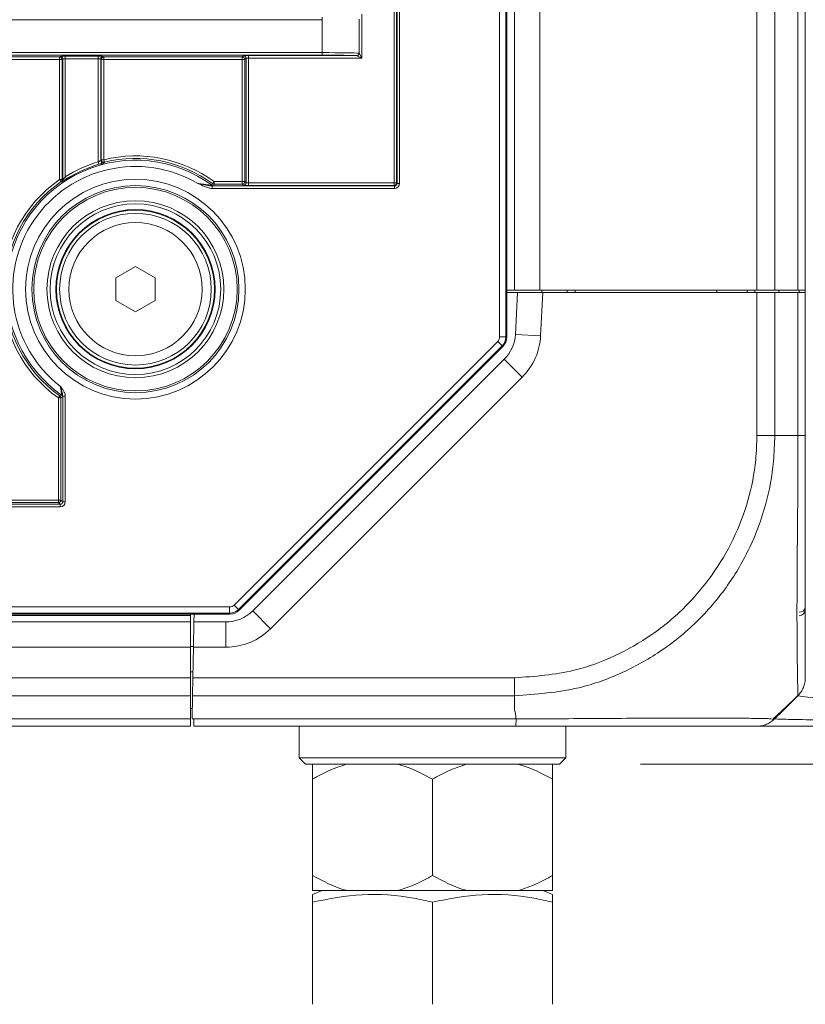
# Model space of a CAD drawing. Header units: millimetres. Extents: x 0 to 1118, y 0 to 864.
# Tile 144 of 256: x 303 to 319, y 378 to 397. Entities that reach past the tile are written whole.
import ezdxf

# ---------------------------------------------------------------- set-up
doc = ezdxf.new("R2010")
doc.units = ezdxf.units.MM
doc.styles.add('SLDTEXTSTYLE0', font='TXT', dxfattribs={"width": 0.605})
doc.dimstyles.new('SLDDIMSTYLE0', dxfattribs={"dimtxt": 3.175, "dimasz": 3.302, "dimexe": 0, "dimexo": 0.0625, "dimgap": 0.79375, "dimtad": 0, "dimtih": 1, "dimtoh": 1, "dimdec": 1, "dimlfac": 4, "dimrnd": 1e-09, "dimzin": 12, "dimdsep": 46, "dimtxsty": 'SLDTEXTSTYLE0', "dimsah": 1, "dimcen": 0.09, "dimadec": 0, "dimazin": 3, "dimtfac": 1, "dimtofl": 0, "dimtmove": 0, "dimatfit": 3, "dimfxl": 1, "dimfrac": 2, "dimtolj": 1, "dimtzin": 12, "dimarcsym": 0})

# ---------------------------------------------------------------- blocks, each defined once
blk = doc.blocks.new('_D_13')
at = {"color": 7, "linetype": 'Continuous', "lineweight": 0}
for p, q in [((315.511, 382.589), (324.594, 382.589)), ((322.994, 382.589), (322.994, 366.451)), ((318.873, 366.451), (324.594, 366.451)), ((322.994, 359.793), (322.994, 366.451)), ((326.174, 359.793), (322.994, 359.793))]:
    blk.add_line(p, q, dxfattribs=at)
for points in [[(322.994, 382.589), (322.486, 379.287), (323.502, 379.287)], [(322.994, 366.451), (323.502, 369.753), (322.486, 369.753)]]:
    blk.add_solid(points, dxfattribs=at)
at = {"color": 7, "linetype": 'Continuous', "lineweight": 0, "char_height": 3.175, "attachment_point": 1, "style": 'SLDTEXTSTYLE0'}
for s, insert in [('155 MAX', (326.174, 363.886)), ('64.6', (326.174, 359.013)), ('MIN', (335.853, 359.013))]:
    blk.add_mtext(s, dxfattribs=dict(at, insert=insert))

msp = doc.modelspace()

# ---------------------------------------------------------------- linework, layer by layer
at = {"color": 9, "linetype": 'Continuous', "lineweight": 0}
for p, q in [((312.7261, 391.0383), (312.7261, 449.639)), ((312.851, 449.639), (312.851, 391.0383)), ((313.5239, 448.7136), (313.5239, 391.9636)), ((317.8168, 448.7136), (317.8168, 391.9636)), ((318.1703, 448.7136), (318.1703, 391.9636)), ((318.6275, 448.7136), (318.6275, 391.9636)), ((310.6389, 394.0842), (310.6389, 446.5931)), ((310.6888, 446.5931), (310.6888, 394.0842)), ((310.698, 394.075), (310.698, 446.6023)), ((310.748, 446.6023), (310.748, 394.075)), ((309.2203, 397.3117), (99.8275, 397.3117)), ((309.2203, 397.3117), (309.2203, 397.3617)), ((309.2203, 396.66), (309.2203, 397.3117)), ((309.9521, 396.6484), (309.9521, 397.3233)), ((310.0009, 397.4209), (310.0009, 396.5508)), ((99.8275, 396.66), (309.2203, 396.66)), ((309.2203, 396.61), (99.8275, 396.61)), ((299.7736, 396.5746), (304.0242, 396.5746)), ((304.0242, 396.5246), (299.7736, 396.5246)), ((304.0242, 396.5746), (304.0356, 396.586)), ((304.0242, 396.5246), (304.0242, 396.5746)), ((304.0742, 396.5246), (304.0242, 396.5246)), ((304.0242, 394.1497), (304.0242, 396.5246)), ((304.0855, 396.536), (304.0742, 396.5246)), ((304.0742, 396.5246), (304.0742, 394.1497)), ((304.1355, 396.5877), (304.7873, 396.5877)), ((304.1355, 396.5877), (304.1355, 396.5377)), ((304.7873, 396.5377), (304.1355, 396.5377)), ((304.1355, 396.5377), (304.1355, 394.2072)), ((304.7873, 396.5877), (304.7873, 396.5377)), ((304.7873, 394.4992), (304.7873, 396.5377)), ((304.8486, 396.5246), (304.8373, 396.536)), ((304.8486, 394.5426), (304.8486, 396.5246)), ((304.8986, 396.5246), (304.8486, 396.5246)), ((304.8873, 396.586), (304.8986, 396.5746)), ((304.8986, 396.5746), (307.6361, 396.5746)), ((304.8986, 396.5746), (304.8986, 396.5246)), ((307.6361, 396.5246), (304.8986, 396.5246)), ((304.8986, 396.5246), (304.8986, 394.5426)), ((307.6361, 396.5746), (307.6606, 396.5991)), ((307.6361, 396.5746), (307.6361, 396.5246)), ((307.6861, 396.5246), (307.6361, 396.5246)), ((307.6361, 394.1103), (307.6361, 396.5246)), ((307.7105, 396.5491), (307.6861, 396.5246)), ((307.6861, 396.5246), (307.6861, 394.1103)), ((307.7105, 394.0859), (307.7105, 396.5491)), ((307.7605, 396.6008), (309.8985, 396.6008)), ((307.7605, 396.5508), (307.7605, 396.6008)), ((310.0009, 396.5508), (307.7605, 396.5508)), ((307.7605, 396.5508), (307.7605, 394.0842)), ((309.2203, 396.61), (309.2203, 396.66)), ((310.0009, 396.5508), (309.9033, 396.5996)), ((309.9521, 396.6484), (310.0009, 396.5508)), ((304.8486, 394.5426), (304.8986, 394.5426)), ((304.8986, 394.5426), (304.9105, 394.4941)), ((304.7873, 394.4992), (304.8013, 394.4512)), ((304.0526, 394.1086), (304.0242, 394.1497)), ((304.0242, 394.1497), (304.0742, 394.1497)), ((304.1355, 394.2072), (304.162, 394.1648)), ((307.0396, 394.025), (307.0396, 393.975)), ((307.0396, 394.025), (310.6481, 394.025)), ((310.6481, 393.975), (307.0396, 393.975)), ((307.0495, 394.07), (307.079, 394.1103)), ((307.079, 394.0604), (307.0678, 394.0263)), ((307.079, 394.1103), (307.079, 394.0604)), ((307.079, 394.1103), (307.6361, 394.1103)), ((307.6361, 394.0604), (307.079, 394.0604)), ((307.6361, 394.1103), (307.6361, 394.0604)), ((307.6861, 394.1103), (307.6361, 394.1103)), ((307.6606, 394.0359), (307.6361, 394.0604)), ((307.6861, 394.1103), (307.7105, 394.0859)), ((307.7605, 394.0842), (307.7605, 394.0342)), ((307.7605, 394.0842), (310.6389, 394.0842)), ((310.6389, 394.0342), (307.7605, 394.0342)), ((310.6389, 394.0842), (310.6389, 394.0342)), ((310.6389, 394.0842), (310.6888, 394.0842)), ((310.6481, 394.025), (310.6389, 394.0342)), ((310.6481, 394.025), (310.6481, 393.975)), ((310.6888, 394.0842), (310.698, 394.075)), ((310.698, 394.075), (310.748, 394.075)), ((313.5829, 391.9136), (313.5383, 391.0625)), ((317.8168, 389.0891), (317.8168, 391.9136)), ((318.1703, 391.9136), (318.1703, 389.0887)), ((318.6275, 389.0887), (318.6275, 391.9136)), ((318.6511, 391.9136), (318.6511, 391.9636)), ((312.7261, 391.0383), (312.851, 391.0383)), ((312.851, 391.0383), (312.8685, 391.031)), ((313.5383, 391.0625), (313.039, 391.0886)), ((307.4751, 385.7356), (312.6895, 390.9499)), ((312.7778, 390.8615), (307.5635, 385.6472)), ((312.6895, 390.9499), (312.7778, 390.8615)), ((312.7953, 390.8543), (312.7778, 390.8615)), ((313.1739, 390.244), (312.8203, 390.5975)), ((313.1739, 390.244), (308.1971, 385.2672)), ((304.0291, 389.8711), (304.0002, 389.8304)), ((304.1355, 389.8688), (304.0855, 389.8688)), ((304.0855, 387.777), (304.0855, 389.8688)), ((304.1355, 389.8688), (304.1355, 387.777)), ((304.0002, 387.8123), (304.0002, 389.8304)), ((304.0502, 389.8304), (304.0002, 389.8304)), ((304.0843, 389.8481), (304.0502, 389.8304)), ((304.0502, 389.8304), (304.0502, 387.8123)), ((318.1703, 389.0886), (318.6275, 389.0886)), ((105.0123, 387.727), (304.0356, 387.727)), ((299.7736, 387.8123), (304.0002, 387.8123)), ((304.0002, 387.7624), (299.7736, 387.7624)), ((304.0002, 387.8123), (304.0002, 387.7624)), ((304.0502, 387.8123), (304.0002, 387.8123)), ((304.0356, 387.727), (304.0002, 387.7624)), ((304.0356, 387.677), (304.0356, 387.727)), ((304.0502, 387.8123), (304.0855, 387.777)), ((304.1355, 387.777), (304.0855, 387.777)), ((304.0356, 387.677), (105.0123, 387.677)), ((101.6611, 385.699), (307.3868, 385.699)), ((307.3868, 385.574), (101.6611, 385.574)), ((307.3868, 385.574), (307.3868, 385.699)), ((307.394, 385.5565), (307.3868, 385.574)), ((307.4751, 385.7356), (307.5635, 385.6472)), ((307.5635, 385.6472), (307.5707, 385.6297)), ((308.1971, 385.2672), (307.8436, 385.6208)), ((102.4364, 385.5261), (306.6114, 385.5261)), ((307.3132, 384.9011), (307.3132, 385.4011)), ((102.4364, 384.9011), (306.6114, 384.9011)), ((307.3132, 384.9011), (306.6712, 384.9011)), ((306.6614, 384.4136), (306.6614, 384.3386)), ((102.4364, 384.2957), (306.6114, 384.2957)), ((306.6607, 384.2957), (313.0234, 384.2957)), ((102.4364, 383.9422), (306.6114, 383.9422)), ((313.0238, 383.9422), (306.6545, 383.9422)), ((313.0239, 383.6459), (313.0239, 383.9421)), ((306.6099, 383.6886), (306.6501, 383.6911)), ((102.4364, 383.4851), (306.6114, 383.4851)), ((306.6763, 383.4851), (313.0518, 383.4851))]:
    msp.add_line(p, q, dxfattribs=at)
at = {"color": 7, "linetype": 'Continuous', "lineweight": 15}
for p, q in [((312.8685, 449.6462), (312.8685, 391.031)), ((313.0239, 448.7136), (313.0239, 391.9636)), ((318.7739, 448.7136), (318.7739, 391.9636)), ((304.0855, 394.1437), (304.0855, 396.536)), ((304.8373, 396.536), (304.8373, 394.5281)), ((305.1364, 392.2053), (305.5239, 392.4291)), ((305.5239, 392.4291), (305.9114, 392.2053)), ((305.1364, 391.7579), (305.1364, 392.2053)), ((305.9114, 392.2053), (305.9114, 391.7579)), ((313.0239, 391.9636), (312.8685, 391.9636)), ((312.8685, 391.9136), (313.0822, 391.9136)), ((313.5239, 391.9636), (313.0239, 391.9636)), ((313.039, 391.0886), (313.0822, 391.9136)), ((313.0822, 391.9136), (313.5829, 391.9136)), ((317.8168, 391.9636), (313.5239, 391.9636)), ((313.5614, 391.9136), (313.5614, 391.9636)), ((313.5829, 391.9136), (317.8168, 391.9136)), ((314.0614, 391.9636), (314.0614, 391.9136)), ((314.2248, 391.9636), (314.2239, 391.9136)), ((317.0231, 391.9636), (317.0239, 391.9136)), ((317.6239, 391.9636), (317.6239, 391.9136)), ((317.7748, 391.9636), (317.7739, 391.9136)), ((318.1703, 391.9636), (317.8168, 391.9636)), ((317.8168, 391.9136), (318.1703, 391.9136)), ((318.6275, 391.9636), (318.1703, 391.9636)), ((318.1703, 391.9136), (318.6275, 391.9136)), ((318.248, 391.9636), (318.2489, 391.9136)), ((318.7739, 391.9636), (318.6275, 391.9636)), ((318.6275, 391.9136), (318.7739, 391.9136)), ((318.7739, 391.9636), (318.7739, 391.9136)), ((318.7739, 391.9136), (318.7739, 389.0891)), ((305.5239, 391.5342), (305.1364, 391.7579)), ((305.9114, 391.7579), (305.5239, 391.5342)), ((312.7953, 390.8543), (307.5707, 385.6297)), ((307.8436, 385.6208), (312.8203, 390.5975)), ((307.394, 385.5565), (101.6538, 385.5565)), ((102.4364, 385.4011), (306.6114, 385.4011)), ((306.6114, 385.5565), (306.6114, 385.4011)), ((306.6114, 385.4011), (306.6114, 384.9011)), ((306.6712, 384.9011), (306.6799, 385.4011)), ((306.6799, 385.4011), (306.6827, 385.5565)), ((306.6799, 385.4011), (307.3132, 385.4011)), ((306.6114, 384.9136), (306.6714, 384.9136)), ((306.6114, 384.9011), (306.6114, 384.2957)), ((306.6712, 384.9011), (306.6607, 384.2957)), ((306.6627, 384.4136), (306.6114, 384.4136)), ((306.6601, 384.4136), (306.6614, 384.3386)), ((306.6114, 384.2957), (306.6114, 383.9422)), ((306.6545, 383.9422), (306.6607, 384.2957)), ((306.6114, 383.9422), (306.6114, 383.4851)), ((306.6465, 383.4851), (306.6545, 383.9422)), ((318.3312, 383.646), (318.6274, 383.9421)), ((306.6501, 383.6886), (306.6114, 383.6886)), ((306.6114, 383.4851), (306.6114, 383.3386)), ((306.6465, 383.4851), (306.6614, 383.4851)), ((306.6614, 383.4851), (306.6763, 383.4851)), ((306.6789, 383.3386), (306.6763, 383.4851)), ((102.4364, 383.3386), (306.6114, 383.3386)), ((313.0494, 383.3386), (306.6789, 383.3386)), ((308.7614, 383.3386), (308.7614, 382.7136)), ((314.0364, 382.7136), (314.0364, 383.3386)), ((308.7614, 382.7136), (308.8864, 382.5886)), ((308.7614, 382.7136), (314.0364, 382.7136)), ((313.9114, 382.5886), (314.0364, 382.7136)), ((313.9114, 382.5886), (308.8864, 382.5886)), ((309.0239, 382.2918), (309.0239, 380.3855)), ((311.3989, 382.2918), (311.3989, 380.3855)), ((313.7739, 382.2918), (313.7739, 380.3855)), ((309.2183, 380.0886), (309.0233, 380.0098)), ((309.0239, 380.0886), (309.7063, 380.0886)), ((309.7063, 380.0886), (310.7165, 380.0886)), ((310.7165, 380.0886), (312.0813, 380.0886)), ((312.0813, 380.0886), (313.0915, 380.0886)), ((313.0915, 380.0886), (313.7739, 380.0886)), ((313.7745, 380.0098), (313.5795, 380.0886)), ((309.0233, 379.8613), (309.0233, 377.8386)), ((311.3989, 379.8613), (311.3989, 377.8386)), ((313.7745, 379.8613), (313.7745, 377.8386))]:
    msp.add_line(p, q, dxfattribs=at)
at = {"color": 9, "linetype": 'Continuous', "lineweight": 0, "flags": 128}
for points in [[(304.8373, 394.5281), (304.8425, 394.5348), (304.8486, 394.5426)], [(304.0742, 394.1497), (304.0803, 394.1465), (304.0855, 394.1437)], [(304.0639, 394.1025), (304.0622, 394.1035), (304.0552, 394.1072), (304.0526, 394.1086)], [(324.0685, 383.6594), (324.0713, 383.661), (323.7971, 383.6783), (323.2718, 383.705), (322.5191, 383.7332), (321.5202, 383.7592), (320.4256, 383.8079), (319.9419, 383.8358), (319.534, 383.8617), (319.1053, 383.8915), (318.8259, 383.9138), (318.6739, 383.9303), (318.6275, 383.9423), (318.6275, 383.9423), (318.6275, 383.9423)]]:
    msp.add_lwpolyline(points, dxfattribs=at)
at = {"color": 9, "linetype": 'Continuous', "lineweight": 0}
for radius in [2.1728, 2.0479, 1.3179]:
    msp.add_circle((305.5239, 391.9816), radius, dxfattribs=at)
at = {"color": 7, "linetype": 'Continuous', "lineweight": 15}
for radius in [2.0129, 1.75, 1.6875, 1.575, 1.5]:
    msp.add_circle((305.5239, 391.9816), radius, dxfattribs=at)
at = {"color": 9, "linetype": 'Continuous', "lineweight": 0}
for centre, radius, start, end in [((304.0242, 396.5246), 0.05, 0.02044, 89.97956), ((304.0355, 396.536), 0.05, 0.02044, 89.97956), ((304.8873, 396.536), 0.05, 90.02044, 179.97956), ((304.8986, 396.5246), 0.05, 90.02044, 179.97956), ((307.6361, 396.5246), 0.05, 0.02044, 89.97956), ((307.6605, 396.5491), 0.05, 0.02044, 89.97956), ((309.8975, 396.6503), 0.0495, 271.20451, 0.59748), ((309.9005, 396.6512), 0.0517, 273.14736, 356.85264), ((305.5239, 391.9816), 2.5521, 53.60716, 235.07759), ((304.8873, 394.5281), 0.05, 180.0281, 284.00882), ((304.8986, 394.5426), 0.05, 180.02789, 283.69257), ((305.5239, 391.9816), 2.6362, 53.85142, 103.72046), ((305.5239, 391.9816), 2.4272, 59.51491, 232.22958), ((305.5239, 391.9816), 2.6231, 106.30929, 121.95661), ((310.0888, 390.5054), 6.5364, 142.39417, 142.55402), ((305.5239, 391.9816), 2.6362, 124.67294, 234.69033), ((304.0242, 394.1497), 0.05, 304.68258, 359.99036), ((304.0355, 394.1437), 0.05, 304.55254, 359.99033), ((305.5239, 391.9816), 2.5862, 124.67294, 234.69033), ((291.9048, 399.1065), 15.9602, 341.47648, 341.60503), ((307.0678, 394.0763), 0.05, 233.61302, 269.99414), ((307.079, 394.1104), 0.05, 233.85724, 269.99418), ((307.6361, 394.1104), 0.05, 270.02044, 359.97956), ((307.6605, 394.0859), 0.05, 270.02044, 359.97956), ((310.6388, 394.0842), 0.05, 270.02044, 359.97956), ((312.601, 391.0383), 0.25, 315.00361, 359.99639), ((312.29, 391.1279), 1.25, 315, 357), ((298.9484, 399.5115), 10.8972, 297.79018, 297.99134), ((304.0002, 389.8303), 0.05, 0.0095, 54.68083), ((304.0342, 389.848), 0.05, 0.00958, 55.06801), ((304.0002, 387.8124), 0.05, 270.02044, 359.97956), ((307.3867, 385.824), 0.25, 270.00361, 314.99639), ((318.6652, 385.7071), 0.1109, 262.69985, 348.77449), ((307.3132, 386.1511), 1.25, 270, 315)]:
    msp.add_arc(centre, radius, start, end, dxfattribs=at)
at = {"color": 7, "linetype": 'Continuous', "lineweight": 15}
for centre, radius, start, end in [((305.5239, 391.9816), 2.5862, 53.85142, 103.72046), ((305.5239, 391.9816), 2.5731, 106.30929, 121.95661), ((305.5239, 391.9816), 1.5625, 90, 270), ((305.5239, 391.9816), 1.5625, 270, 90), ((312.29, 391.1279), 0.75, 315, 357), ((307.3132, 386.1511), 0.75, 270, 315), ((318.6489, 385.649), 0.125, 271, 0), ((317.8168, 383.8386), 0.5, 270, 298.91092)]:
    msp.add_arc(centre, radius, start, end, dxfattribs=at)
at = {"color": 9, "linetype": 'Continuous', "lineweight": 0}
for centre, major_axis, ratio, start_param, end_param in [((304.1355, 396.586), (0.1, 0), 0.0174551, 1.5707963, 3.1241394), ((304.1355, 396.536), (0.05, 0), 0.0349101, 1.5707963, 3.1241394), ((304.7873, 396.586), (0.1, 0), 0.0174551, 0.0174533, 1.5707963), ((304.7873, 396.536), (0.05, 0), 0.0349101, 0.0174533, 1.5707963), ((307.7605, 396.599), (0.1, 0), 0.0174551, 1.5707963, 3.1241394), ((307.7605, 396.5491), (0.05, 0), 0.0349101, 1.5707963, 3.1241394), ((309.2203, 396.6478), (0.75, 0), 0.0162914, 0.2501061, 1.5707963), ((309.2203, 396.5978), (0.7, 0), 0.0174551, 0.2501061, 1.5707963), ((307.7605, 394.0359), (0.1, 0), 0.0174551, 3.1590459, 4.712389), ((307.7605, 394.0859), (0.05, 0), 0.0349101, 3.1590459, 4.712389), ((310.648, 394.075), (-0.0707, 0.0707), 0.9996955, 2.3563468, 3.9268385), ((310.648, 394.075), (0.0354, -0.0354), 0.999087, 5.4979394, 7.0684312), ((312.601, 391.0383), (-0.1155, 0.0478), 0.9998216, 2.7489567, 3.5342286), ((304.0355, 387.777), (-0.0707, 0.0707), 0.9996955, 2.3563468, 3.9268385), ((304.0355, 387.777), (0.0354, -0.0354), 0.999087, 5.4979394, 7.0684312), ((307.3867, 385.824), (-0.0478, 0.1155), 0.9998216, 2.7489567, 3.5342286)]:
    msp.add_ellipse(centre, major_axis=major_axis, ratio=ratio, start_param=start_param, end_param=end_param, dxfattribs=at)
at = {"color": 7, "linetype": 'Continuous', "lineweight": 15}
for centre, major_axis in [((312.6185, 391.0311), (-0.231, 0.0957)), ((307.394, 385.8065), (-0.0957, 0.231))]:
    msp.add_ellipse(centre, major_axis=major_axis, ratio=0.9998216, start_param=2.7489567, end_param=3.5342286, dxfattribs=at)
at = {"color": 9, "linetype": 'Continuous', "lineweight": 0}
for points in [[(309.9033, 396.5996), (309.9018, 396.6003), (309.9002, 396.6007), (309.8985, 396.6008)], [(309.947, 396.6508), (309.9488, 396.6507), (309.9505, 396.6499), (309.9521, 396.6484)], [(318.1703, 389.0887), (318.1458, 389.0888), (318.0969, 389.0888), (318.0091, 389.0889), (317.9148, 389.089), (317.8493, 389.0891), (317.8166, 389.0891)], [(318.6275, 389.0887), (318.6493, 389.0888), (318.693, 389.0888), (318.7384, 389.0889), (318.7684, 389.089), (318.7721, 389.0891), (318.7739, 389.0891)], [(313.0238, 383.9422), (313.0238, 383.9666), (313.0237, 384.0155), (313.0236, 384.1033), (313.0235, 384.1975), (313.0234, 384.263), (313.0234, 384.2957)], [(313.0518, 383.4851), (313.0516, 383.4633), (313.0512, 383.4196), (313.0506, 383.3741), (313.05, 383.3442), (313.0496, 383.3405), (313.0494, 383.3386)]]:
    msp.add_open_spline(points, degree=3, dxfattribs=at)
for points, knots in [([(304.8373, 394.5281), (304.837, 394.5275), (304.8306, 394.5238), (304.8116, 394.5132), (304.7994, 394.5063), (304.7873, 394.4992)], [0, 0, 0, 0, 0.5, 0.5, 1, 1, 1, 1]), ([(304.831, 394.4598), (304.8389, 394.462), (304.8569, 394.4672), (304.879, 394.4733), (304.8957, 394.4781), (304.8982, 394.4791), (304.8994, 394.4796)], [0, 0, 0, 0, 0.2075479, 0.4728051, 0.735787, 1, 1, 1, 1]), ([(304.0639, 394.1025), (304.0644, 394.1023), (304.0775, 394.1108), (304.1145, 394.1348), (304.138, 394.1498), (304.162, 394.1648)], [0, 0, 0, 0, 0.5, 0.5, 1, 1, 1, 1]), ([(304.1355, 394.2072), (304.1247, 394.1937), (304.1141, 394.1801), (304.0999, 394.1618), (304.0954, 394.1559), (304.0883, 394.1468), (304.0857, 394.1436), (304.0855, 394.1437)], [0, 0, 0, 0, 0.5, 0.5, 0.75, 0.75, 1, 1, 1, 1]), ([(306.7552, 394.0733), (306.7829, 394.0695), (306.8105, 394.0658), (306.8653, 394.0583), (306.8927, 394.0546), (306.9456, 394.0474), (306.9718, 394.0439), (307.0059, 394.0395), (307.0165, 394.0381), (307.0326, 394.0363), (307.0381, 394.0357), (307.0381, 394.036)], [0, 0, 0, 0, 0.25, 0.25, 0.5, 0.5, 0.75, 0.75, 0.875, 0.875, 1, 1, 1, 1]), ([(307.0396, 394.025), (307.0163, 394.0248), (306.9934, 394.0287), (306.9467, 394.0364), (306.9232, 394.0408), (306.8518, 394.0544), (306.8035, 394.064), (306.7552, 394.0733)], [0, 0, 0, 0, 0.25, 0.25, 0.5, 0.5, 1, 1, 1, 1]), ([(307.0396, 393.975), (307.0141, 393.975), (306.9896, 393.9806), (306.9413, 393.9955), (306.9179, 394.0047), (306.8479, 394.0334), (306.8016, 394.054), (306.7552, 394.0733)], [0, 0, 0, 0, 0.25, 0.25, 0.5, 0.5, 1, 1, 1, 1]), ([(304.0629, 389.889), (304.0633, 389.8892), (304.0626, 389.8961), (304.0598, 389.9185), (304.0576, 389.9338), (304.0501, 389.9846), (304.0439, 390.0239), (304.0373, 390.063)], [0, 0, 0, 0, 0.25, 0.25, 0.5, 0.5, 1, 1, 1, 1]), ([(304.0855, 389.8688), (304.0856, 389.8852), (304.0823, 389.9009), (304.0747, 389.9323), (304.0703, 389.948), (304.0568, 389.9962), (304.047, 390.0298), (304.0373, 390.063)], [0, 0, 0, 0, 0.25, 0.25, 0.5, 0.5, 1, 1, 1, 1]), ([(304.1355, 389.8688), (304.1355, 389.9062), (304.12, 389.9412), (304.082, 390.0041), (304.0593, 390.0334), (304.0373, 390.063)], [0, 0, 0, 0, 0.5, 0.5, 1, 1, 1, 1]), ([(313.0234, 384.2958), (313.4211, 384.3241), (314.1019, 384.3725), (315.0107, 384.7099), (315.7553, 385.1318), (316.4067, 385.6767), (316.9471, 386.318), (317.3678, 387.0266), (317.6586, 387.7971), (317.7987, 388.4952), (317.8118, 388.9289), (317.8166, 389.0891)], [0, 0, 0, 0, 0.1584128, 0.2711139, 0.3838354, 0.4991898, 0.6083334, 0.7174776, 0.826751, 0.9360043, 1, 1, 1, 1]), ([(318.1702, 389.0887), (318.1649, 388.9167), (318.1507, 388.4547), (318.0069, 387.703), (317.7015, 386.8757), (317.2535, 386.1058), (316.6728, 385.4147), (315.9704, 384.8311), (315.1677, 384.3799), (314.1879, 384.0238), (313.4513, 383.9721), (313.0238, 383.9421)], [0, 0, 0, 0, 0.0638809, 0.1715817, 0.2825247, 0.3900468, 0.5008149, 0.6162125, 0.7271686, 0.8416822, 1, 1, 1, 1]), ([(318.6273, 383.9421), (318.6273, 383.9477), (318.6272, 383.9622), (318.6237, 384.1088), (318.6176, 384.4132), (318.6118, 384.8587), (318.6089, 385.4046), (318.6098, 386.0493), (318.6149, 386.7756), (318.622, 387.5538), (318.6272, 388.3349), (318.6273, 388.8357), (318.6274, 389.0887)], [0, 0, 0, 0, 0.0657965, 0.1727607, 0.2828934, 0.389757, 0.4997969, 0.5968708, 0.7039461, 0.8142113, 0.9061257, 1, 1, 1, 1]), ([(313.0518, 383.4851), (313.051, 383.4984), (313.0483, 383.5426), (313.0419, 383.5945), (313.0303, 383.6343), (313.0254, 383.6436), (313.0241, 383.6455), (313.0238, 383.6459)], [0, 0, 0, 0, 0.2452024, 0.8175352, 0.9606824, 0.9921507, 1, 1, 1, 1]), ([(313.0518, 383.4851), (313.2195, 383.4852), (313.6755, 383.4854), (314.4194, 383.4887), (315.2418, 383.4945), (316.0077, 383.4997), (316.7344, 383.5017), (317.334, 383.4992), (317.7715, 383.4933), (318.0471, 383.4877), (318.0892, 383.4868), (318.1071, 383.4864)], [0, 0, 0, 0, 0.067138, 0.1826384, 0.301576, 0.4169571, 0.5357912, 0.6801766, 0.7947563, 0.912682, 1, 1, 1, 1])]:
    msp.add_open_spline(points, degree=3, knots=knots, dxfattribs=at)
at = {"color": 7, "linetype": 'Continuous', "lineweight": 15}
for points, knots in [([(304.8013, 394.4512), (304.809, 394.4535), (304.8194, 394.4565), (304.8287, 394.4591), (304.831, 394.4598)], [0, 0, 0, 0, 0.7469436, 1, 1, 1, 1]), ([(318.7739, 389.0891), (318.7739, 388.8563), (318.7739, 388.3907), (318.7739, 387.6687), (318.7739, 386.9453), (318.7739, 386.2716), (318.7739, 385.6727), (318.7739, 385.1637), (318.7739, 384.7453), (318.7739, 384.4563), (318.7739, 384.3146), (318.7739, 384.301), (318.7739, 384.2958)], [0, 0, 0, 0, 0.0929147, 0.1858152, 0.2944776, 0.4031621, 0.5002013, 0.6086254, 0.7170441, 0.8255688, 0.9340808, 1, 1, 1, 1]), ([(318.1222, 383.4713), (318.1806, 383.5233), (318.3553, 383.6787), (318.5194, 383.8401), (318.6286, 383.9475)], [0, 0, 0, 0, 0.33446706, 1, 1, 1, 1]), ([(318.3312, 383.6459), (318.3286, 383.6433), (318.3134, 383.6281), (318.259, 383.5737), (318.2079, 383.5226), (318.1704, 383.4851)], [0, 0, 0, 0, 0.0512389, 0.3045526, 1, 1, 1, 1]), ([(318.1703, 383.4851), (318.1703, 383.4851), (318.1702, 383.4843), (318.1912, 383.4819), (318.3504, 383.4763), (318.8097, 383.466), (319.6072, 383.4515), (320.7276, 383.4353), (321.8466, 383.4289), (322.6663, 383.422), (323.2667, 383.4147), (323.6309, 383.4095), (323.6481, 383.4088), (323.6556, 383.4085)], [0, 0, 0, 0, 0.0000004, 0.0537218, 0.1610457, 0.2687496, 0.376189, 0.484115, 0.5923023, 0.7007481, 0.8089621, 0.9172481, 1, 1, 1, 1]), ([(317.8168, 383.3386), (317.7906, 383.3386), (317.7451, 383.3386), (317.4424, 383.3386), (317.0289, 383.3386), (316.4713, 383.3386), (315.7967, 383.3386), (315.0916, 383.3386), (314.325, 383.3386), (313.6339, 383.3386), (313.2056, 383.3386), (313.0494, 383.3386)], [0, 0, 0, 0, 0.1476521, 0.2562048, 0.3647764, 0.4995885, 0.6089422, 0.7182918, 0.8277419, 0.9371756, 1, 1, 1, 1]), ([(323.4016, 383.3386), (323.4086, 383.3386), (323.4443, 383.3386), (323.2021, 383.3386), (322.6616, 383.3386), (321.8331, 383.3386), (320.7388, 383.3386), (319.667, 383.3386), (318.878, 383.3386), (318.2834, 383.3386), (317.8956, 383.3386), (317.843, 383.3386), (317.8168, 383.3386)], [0, 0, 0, 0, 0.0281717, 0.1436079, 0.2592721, 0.3749887, 0.4904965, 0.5923002, 0.6943269, 0.7963717, 0.8982886, 1, 1, 1, 1]), ([(309.7063, 382.5886), (309.5834, 382.5483), (309.3486, 382.4715), (309.1287, 382.3497), (309.0239, 382.2918)], [0, 0, 0, 0, 0.52381311, 1, 1, 1, 1]), ([(309.0239, 382.2918), (309.0239, 382.3123), (309.0239, 382.4366), (309.0239, 382.5195), (309.0239, 382.5886)], [0, 0, 0, 0, 0.1650136, 1, 1, 1, 1]), ([(311.3989, 382.2918), (311.1951, 382.3989), (310.9726, 382.5159), (310.7363, 382.583), (310.7165, 382.5886)], [0, 0, 0, 0, 0.9161218, 1, 1, 1, 1]), ([(312.0813, 382.5886), (311.9584, 382.5483), (311.7236, 382.4715), (311.5037, 382.3497), (311.3989, 382.2918)], [0, 0, 0, 0, 0.5238131, 1, 1, 1, 1]), ([(313.7739, 382.2918), (313.5701, 382.3989), (313.3476, 382.5159), (313.1113, 382.583), (313.0915, 382.5886)], [0, 0, 0, 0, 0.9161218, 1, 1, 1, 1]), ([(313.7739, 382.5886), (313.7739, 382.5825), (313.7739, 382.5152), (313.7739, 382.3982), (313.7739, 382.2918)], [0, 0, 0, 0, 0.0905982, 1, 1, 1, 1]), ([(309.0239, 380.3855), (309.2277, 380.2783), (309.4502, 380.1614), (309.6865, 380.0943), (309.7063, 380.0886)], [0, 0, 0, 0, 0.9161218, 1, 1, 1, 1]), ([(309.0239, 380.0886), (309.0239, 380.0947), (309.0239, 380.162), (309.0239, 380.279), (309.0239, 380.3855)], [0, 0, 0, 0, 0.0905982, 1, 1, 1, 1]), ([(310.7165, 380.0886), (310.8394, 380.1289), (311.0742, 380.2058), (311.2941, 380.3275), (311.3989, 380.3855)], [0, 0, 0, 0, 0.52381311, 1, 1, 1, 1]), ([(311.3989, 380.3855), (311.6027, 380.2783), (311.8252, 380.1614), (312.0615, 380.0943), (312.0813, 380.0886)], [0, 0, 0, 0, 0.91612185, 1, 1, 1, 1]), ([(313.0915, 380.0886), (313.2144, 380.1289), (313.4492, 380.2058), (313.6691, 380.3275), (313.7739, 380.3855)], [0, 0, 0, 0, 0.52381311, 1, 1, 1, 1]), ([(313.7739, 380.3855), (313.7739, 380.365), (313.7739, 380.2406), (313.7739, 380.1578), (313.7739, 380.0886)], [0, 0, 0, 0, 0.1650136, 1, 1, 1, 1]), ([(309.0233, 379.8613), (309.35, 379.9238), (310.0135, 380.0507), (310.8165, 379.9873), (311.275, 379.8881), (311.3989, 379.8613)], [0, 0, 0, 0, 0.4144437, 0.8417964, 1, 1, 1, 1]), ([(309.0233, 380.0049), (309.0233, 379.991), (309.0233, 379.9723), (309.0233, 379.8841), (309.0233, 379.8613)], [0, 0, 0, 0, 0.7418269, 1, 1, 1, 1]), ([(311.3989, 379.8613), (311.7256, 379.9238), (312.3891, 380.0507), (313.1921, 379.9873), (313.6506, 379.8881), (313.7745, 379.8613)], [0, 0, 0, 0, 0.4144437, 0.8417964, 1, 1, 1, 1]), ([(313.7745, 379.8613), (313.7745, 379.8841), (313.7745, 379.9721), (313.7745, 379.9924), (313.7745, 380.0074)], [0, 0, 0, 0, 0.2581646, 1, 1, 1, 1])]:
    msp.add_open_spline(points, degree=3, knots=knots, dxfattribs=at)
for points in [[(307.0678, 394.0263), (307.0676, 394.0258), (307.0565, 394.0253), (307.0396, 394.025)], [(304.0855, 389.8688), (304.0852, 389.8557), (304.0847, 389.8483), (304.0843, 389.8481)], [(318.6274, 383.9421), (318.6492, 383.9666), (318.693, 384.0155), (318.7384, 384.1033), (318.7684, 384.1976), (318.7721, 384.2631), (318.7739, 384.2958)], [(318.1704, 383.4851), (318.146, 383.4633), (318.097, 383.4196), (318.0093, 383.3741), (317.915, 383.3442), (317.8495, 383.3405), (317.8168, 383.3386)]]:
    msp.add_open_spline(points, degree=3, dxfattribs=at)

# ---------------------------------------------------------------- dimensions: what is measured, and where the dimension line sits
at = {"color": 7, "linetype": 'Continuous', "lineweight": 0}
dim = msp.add_linear_dim(base=(322.994, 366.4508), p1=(313.9114, 382.5886), p2=(317.2727, 366.4508), angle=90, text='155 MAX\\P<> MIN', dimstyle='SLDDIMSTYLE0', dxfattribs=at)
dim.commit()
dim.dimension.update_dxf_attribs({"geometry": '_D_13', "text_midpoint": (322.994, 359.7932), "dimtype": 160})

doc.saveas('drawing.dxf')
